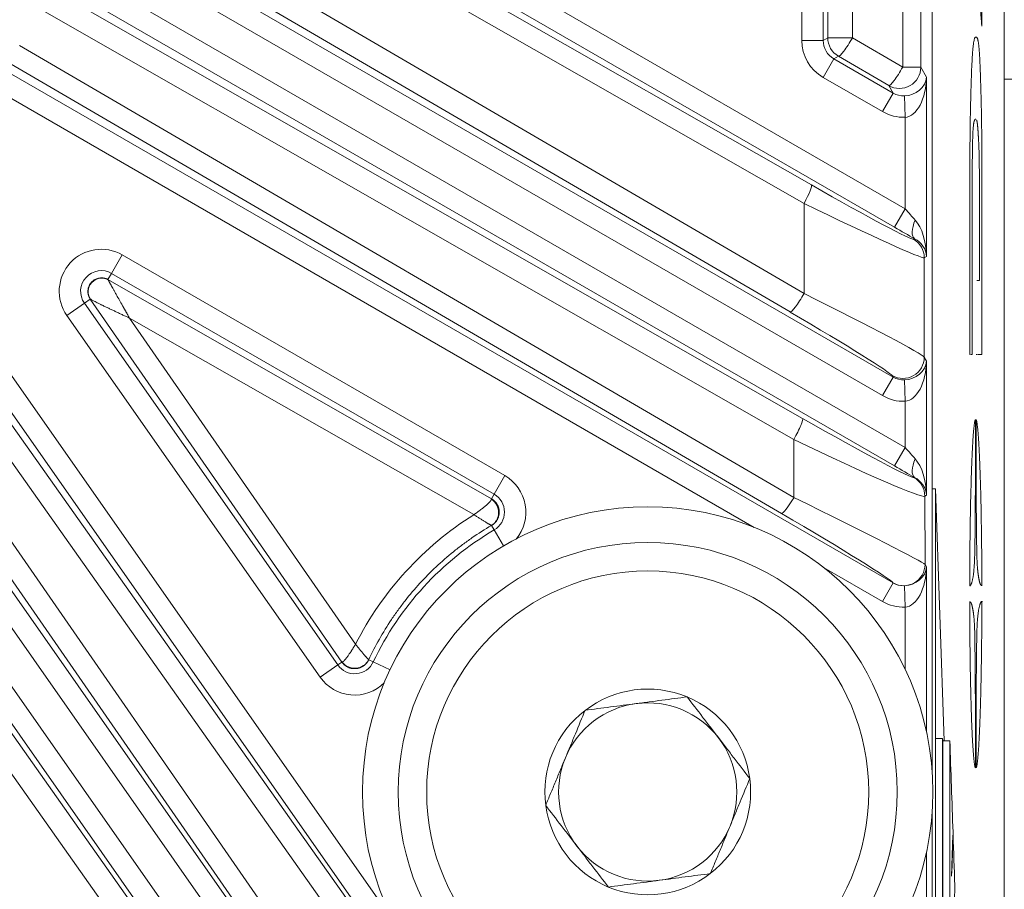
# Model space of a CAD drawing. Header units: millimetres. Extents: x 4 to 836, y 3 to 589.
# Tile 79 of 94: x 703 to 717, y 308 to 320. Entities that reach past the tile are written whole.
import ezdxf

# ---------------------------------------------------------------- set-up
doc = ezdxf.new("R2010")
doc.units = ezdxf.units.MM
doc.layers.add('1', color=7, linetype='Continuous', true_color=0xffffff)
doc.styles.add('ideas_simplex', font='simplex.shx')
doc.dimstyles.get("Standard").update_dxf_attribs({"dimtxt": 0.18, "dimasz": 0.18, "dimexe": 0.18, "dimexo": 0.0625, "dimgap": 0.09, "dimtad": 0, "dimtih": 1, "dimtoh": 1, "dimdec": 4, "dimzin": 0, "dimdsep": 46, "dimtxsty": 'Standard', "dimcen": 0.09, "dimadec": 0, "dimazin": 0, "dimtfac": 1, "dimtdec": 4, "dimtofl": 0, "dimtmove": 0, "dimatfit": 3, "dimfxl": 1, "dimtolj": 1, "dimtzin": 0, "dimarcsym": 0})

# ---------------------------------------------------------------- blocks, each defined once
blk = doc.blocks.new('_U6')
at = {"layer": '1', "color": 152, "lineweight": 13}
for p, q in [((700.866251, 326.235465), (742.605427, 326.235465)), ((716.276562, 280.0743), (742.605427, 280.0743))]:
    blk.add_line(p, q, dxfattribs=at)
at = {"layer": '1', "color": 27, "lineweight": 13}
blk.add_line((740.605427, 326.235465), (740.605427, 280.0743), dxfattribs=at)
at = {"layer": '1', "color": 87, "lineweight": 25}
for p, q in [((739.105427, 311.742383), (733.480427, 311.742383)), ((733.480427, 311.742383), (733.480427, 310.242383)), ((739.105427, 310.242383), (739.105427, 311.742383)), ((733.480427, 296.067383), (733.480427, 294.567383)), ((739.105427, 294.567383), (739.105427, 296.067383)), ((733.480427, 294.567383), (739.105427, 294.567383))]:
    blk.add_line(p, q, dxfattribs=at)
at = {"layer": '1', "color": 27, "lineweight": 18}
for points in [[(740.605427, 326.235465), (741.134408, 323.235467), (740.076446, 323.235463)], [(740.605427, 280.0743), (740.076446, 283.074298), (741.134408, 283.074302)]]:
    blk.add_solid(points, dxfattribs=at)
at = {"layer": '1', "color": 87, "linetype": 'Continuous', "lineweight": 25, "char_height": 3, "attachment_point": 7, "rotation": 90, "line_spacing_factor": 1.204819, "style": 'ideas_simplex'}
for s, insert in [('\\W1.1692;1.817', (738.951927, 296.014883)), ('\\W1.2097;46,2', (731.639427, 297.499883))]:
    blk.add_mtext(s, dxfattribs=dict(at, insert=insert))
blk = doc.blocks.new('_U7')
at = {"layer": '1', "color": 152, "lineweight": 13}
for p, q in [((692.027416, 335.0743), (761.183965, 335.0743)), ((716.276562, 280.0743), (761.183965, 280.0743))]:
    blk.add_line(p, q, dxfattribs=at)
at = {"layer": '1', "color": 27, "lineweight": 13}
blk.add_line((759.183965, 335.0743), (759.183965, 280.0743), dxfattribs=at)
at = {"layer": '1', "color": 87, "lineweight": 25}
for p, q in [((757.683965, 316.1618), (752.058965, 316.1618)), ((752.058965, 316.1618), (752.058965, 314.6618)), ((757.683965, 314.6618), (757.683965, 316.1618)), ((752.058965, 300.4868), (752.058965, 298.9868)), ((757.683965, 298.9868), (757.683965, 300.4868)), ((752.058965, 298.9868), (757.683965, 298.9868))]:
    blk.add_line(p, q, dxfattribs=at)
at = {"layer": '1', "color": 27, "lineweight": 18}
for points in [[(759.183965, 335.0743), (759.712946, 332.074302), (758.654984, 332.074298)], [(759.183965, 280.0743), (758.654984, 283.074298), (759.712946, 283.074302)]]:
    blk.add_solid(points, dxfattribs=at)
at = {"layer": '1', "color": 87, "linetype": 'Continuous', "lineweight": 25, "char_height": 3, "attachment_point": 7, "rotation": 90, "line_spacing_factor": 1.204819, "style": 'ideas_simplex'}
for s, insert in [('\\W1.1692;2.165', (757.530465, 300.4343)), ('\\W1.0642;55', (750.217965, 304.8893))]:
    blk.add_mtext(s, dxfattribs=dict(at, insert=insert))

msp = doc.modelspace()

# ---------------------------------------------------------------- linework, layer by layer
at = {"layer": '1', "color": 27, "linetype": 'Continuous', "lineweight": 18}
for p, q in [((715.518, 309.346), (715.518, 360.802)), ((703.957, 316.261), (709.336, 313.188)), ((707.236, 310.897), (703.709, 315.989)), ((715.518, 299.572), (715.518, 308.804))]:
    msp.add_line(p, q, dxfattribs=at)
at = {"layer": '1', "color": 27, "linetype": 'Continuous', "lineweight": 13}
for p, q in [((715.104, 319.242), (715.104, 350.907)), ((715.357, 350.907), (715.357, 319.242)), ((713.688, 319.617), (713.688, 350.532)), ((713.988, 350.532), (713.988, 319.617)), ((714.052, 319.654), (714.052, 350.495)), ((714.399, 350.495), (714.399, 319.654)), ((705.467, 322.838), (715.138, 317.255)), ((705.201, 322.512), (713.823, 317.589)), ((714.988, 316.995), (705.317, 322.579)), ((713.72, 317.33), (705.098, 322.252)), ((704.24, 321.6), (713.72, 316.066)), ((703.982, 321.236), (714.968, 314.894)), ((713.523, 315.807), (704.043, 321.341)), ((714.818, 314.634), (703.833, 320.977)), ((703.072, 320.872), (715.138, 313.906)), ((714.988, 313.647), (702.922, 320.613)), ((702.861, 320.507), (713.7, 314.315)), ((713.575, 314.02), (702.736, 320.212)), ((713.688, 319.617), (713.988, 319.617)), ((713.988, 319.617), (714.052, 319.654)), ((714.399, 319.654), (714.052, 319.654)), ((714.399, 319.654), (715.104, 319.242)), ((702.718, 319.543), (713.578, 313.206)), ((713.404, 312.981), (702.544, 319.318)), ((713.988, 319.097), (714.137, 319.357)), ((714.202, 319.394), (714.137, 319.357)), ((714.137, 319.357), (714.968, 318.878)), ((714.907, 318.982), (714.202, 319.394)), ((702.484, 319.215), (714.968, 312.007)), ((715.357, 319.242), (715.104, 319.242)), ((715.357, 319.242), (715.438, 319.102)), ((714.818, 318.618), (713.988, 319.097)), ((715.438, 319.102), (715.438, 316.586)), ((713.021, 312.785), (702.334, 318.955)), ((714.818, 318.618), (714.968, 318.878)), ((714.968, 318.878), (714.907, 318.982)), ((715.128, 318.837), (715.138, 318.538)), ((715.138, 317.255), (715.138, 318.538)), ((698.825, 318.036), (709.052, 303.272)), ((698.452, 317.827), (710.008, 301.324)), ((708.782, 303.135), (698.554, 317.899)), ((709.763, 301.152), (698.207, 317.655)), ((700.867, 317.394), (707.961, 307.263)), ((711.513, 301.668), (700.622, 317.222)), ((713.72, 316.066), (713.72, 317.33)), ((715.138, 317.255), (714.988, 316.995)), ((700.527, 317.156), (710.273, 303.385)), ((710.052, 303.178), (700.306, 316.949)), ((698.135, 316.938), (708.707, 301.84)), ((715.256, 316.827), (715.27, 316.835)), ((697.791, 316.697), (707.166, 303.45)), ((708.461, 301.668), (697.889, 316.766)), ((704.008, 316.348), (704.158, 316.608)), ((704.158, 316.608), (709.522, 313.511)), ((715.438, 316.586), (715.406, 316.567)), ((715.406, 316.567), (715.406, 315.174)), ((706.921, 303.226), (697.546, 316.473)), ((703.957, 316.261), (704.008, 316.348)), ((709.372, 313.251), (704.008, 316.348)), ((703.709, 315.989), (703.626, 315.931)), ((703.38, 315.759), (703.626, 315.931)), ((703.626, 315.931), (707.179, 310.857)), ((706.933, 310.685), (703.38, 315.759)), ((709.088, 312.964), (704.259, 315.722)), ((704.259, 315.722), (707.429, 311.147)), ((715.406, 315.174), (715.438, 315.119)), ((715.438, 315.119), (715.438, 313.237)), ((714.818, 314.634), (714.968, 314.894)), ((714.968, 314.894), (714.956, 314.914)), ((715.138, 314.554), (715.128, 314.853)), ((715.138, 313.906), (715.138, 314.554)), ((713.578, 313.206), (713.575, 314.02)), ((714.988, 313.647), (715.138, 313.906)), ((709.372, 313.251), (709.522, 313.511)), ((715.263, 313.483), (715.27, 313.487)), ((709.336, 313.188), (709.372, 313.251)), ((715.438, 313.237), (715.413, 313.223)), ((715.413, 313.223), (715.417, 312.267)), ((709.374, 312.75), (709.337, 312.813)), ((709.374, 312.75), (709.506, 312.526)), ((715.417, 312.267), (715.438, 312.232)), ((714.818, 311.748), (713.994, 312.223)), ((715.438, 312.232), (715.438, 309.917)), ((714.818, 311.748), (714.968, 312.007)), ((714.968, 312.007), (714.967, 312.008)), ((715.138, 311.667), (715.128, 311.967)), ((715.138, 310.796), (715.138, 311.667)), ((707.179, 310.857), (707.236, 310.897)), ((707.614, 310.929), (707.678, 310.899)), ((707.913, 310.788), (707.678, 310.899)), ((706.933, 310.685), (707.179, 310.857)), ((715.438, 308.231), (715.438, 301.882))]:
    msp.add_line(p, q, dxfattribs=at)
at = {"layer": '1', "color": 252, "linetype": 'Continuous', "lineweight": 18}
for p, q in [((716.527, 319.084), (716.527, 329.064)), ((716.527, 319.084), (716.527, 285.689)), ((716.527, 319.074), (716.652, 319.074))]:
    msp.add_line(p, q, dxfattribs=at)
at = {"layer": '1', "color": 18, "linetype": 'Continuous', "lineweight": 18}
for p, q in [((715.518, 313.325), (715.563, 313.325)), ((715.563, 313.325), (715.563, 298.508)), ((715.686, 309.792), (715.563, 313.325))]:
    msp.add_line(p, q, dxfattribs=at)
at = {"layer": '1', "color": 7, "linetype": 'Continuous', "lineweight": 18}
for p, q in [((716.043, 311.966), (716.053, 311.966)), ((716.224, 311.744), (716.201, 311.744)), ((715.663, 309.825), (715.563, 309.825)), ((715.664, 309.791), (715.663, 309.825)), ((715.663, 309.825), (715.663, 304.451))]:
    msp.add_line(p, q, dxfattribs=at)
at = {"layer": '1', "color": 163, "linetype": 'Continuous', "lineweight": 18}
for p, q in [((715.764, 309.792), (715.664, 309.792)), ((715.81, 308.474), (715.808, 308.474))]:
    msp.add_line(p, q, dxfattribs=at)
at = {"layer": '1', "color": 9, "linetype": 'Continuous', "lineweight": 18}
for radius in [4, 3.5]:
    msp.add_circle((711.527, 309.074), radius, dxfattribs=at)
at = {"layer": '1', "color": 9, "linetype": 'Continuous', "lineweight": 13}
msp.add_circle((711.527, 309.074), 3.1, dxfattribs=at)
at = {"layer": '1', "color": 27, "linetype": 'Continuous', "lineweight": 13}
for centre, radius, start, end in [((703.863, 316.097), 0.59, 60, 215), ((703.863, 316.097), 0.29, 60, 215), ((709.228, 313), 0.59, 320.1273, 60), ((709.228, 313), 0.29, 300.3629, 60), ((711.527, 309.074), 4.26, 120.3629, 154.6371), ((707.416, 311.023), 0.29, 215, 334.6371), ((707.416, 311.023), 0.59, 215, 314.8727)]:
    msp.add_arc(centre, radius, start, end, dxfattribs=at)
at = {"layer": '1', "color": 9, "linetype": 'Continuous', "lineweight": 18}
for radius, start, end in [(1.443, 67.4773, 127.4773), (1.25, 97.4773, 157.4773), (1.25, 37.4773, 97.4773), (1.443, 7.4773, 67.4773), (1.443, 127.4773, 187.4773), (1.25, 337.4773, 37.4773), (1.25, 157.4773, 217.4773), (1.443, 307.4773, 7.4773), (1.443, 187.4773, 247.4773), (1.25, 277.4773, 337.4773), (1.25, 217.4773, 277.4773), (1.443, 247.4773, 307.4773)]:
    msp.add_arc((711.527, 309.074), radius, start, end, dxfattribs=at)
at = {"layer": '1', "color": 27, "linetype": 'Continuous', "lineweight": 13}
for centre, major_axis, ratio, start_param, end_param in [((714.288, 319.617), (-0.52, -0.3), 0.999188, 5.759938, 6.806432), ((714.288, 319.617), (-0.26, -0.15), 0.997569, 5.759938, 6.806432), ((714.352, 319.654), (0.15, -0.26), 0.999188, 4.189142, 5.235636), ((714.352, 319.654), (0.151, 0.259), 0.135523, 3.176824, 4.791334), ((715.057, 319.242), (0.26, 0.15), 0.99757, 3.666246, 5.758532), ((715.057, 319.242), (0.151, 0.259), 0.135523, 3.176824, 4.791334), ((715.138, 319.102), (-0.293, -0.074), 0.867936, 1.321379, 2.857269), ((715.138, 319.102), (-0.015, -0.565), 0.530559, 0.048596, 1.584486), ((715.117, 319.139), (-0.151, 0.262), 0.992751, 2.095449, 2.651846), ((715.117, 319.139), (0.301, -0.521), 0.99757, 5.237042, 5.793439), ((713.673, 317.33), (0.149, 0.261), 0.136261, 4.790033, 6.24795), ((713.557, 317.81), (-1.7, 0.983), 0.030233, 1.745351, 3.124161), ((713.407, 317.551), (-2, 0.982), 0.027617, 1.741441, 3.120251), ((715.138, 317.279), (-0.3, 0.347), 0.034508, 1.610732, 2.100128), ((715.42, 317.095), (-0.146, -0.262), 0.422034, 4.94282, 6.24468), ((715.138, 316.586), (-0.014, 0.588), 0.509647, 4.70013, 5.746624), ((714.988, 317.019), (-0.6, 0.347), 0.030233, 1.588271, 2.077666), ((715.106, 316.567), (0.15, -0.26), 0.999188, 1.047549, 2.094043), ((715.138, 316.586), (-0.267, 0.15), 0.922186, 3.687243, 4.733738), ((713.673, 316.066), (-0.151, -0.259), 0.135523, 0.035232, 1.649742), ((713.407, 316.152), (-2, 0.982), 0.027617, 3.190064, 4.568874), ((713.257, 315.892), (-1.7, 0.983), 0.030233, 3.193974, 4.572784), ((715.106, 315.174), (-0.26, -0.15), 0.99757, 0.524653, 2.61694), ((715.138, 315.119), (-0.293, -0.074), 0.867936, 1.321379, 2.857269), ((715.138, 315.119), (-0.015, -0.565), 0.530559, 0.048596, 1.584486), ((715.117, 315.155), (-0.151, 0.262), 0.992751, 2.095449, 2.651846), ((715.117, 315.155), (0.301, -0.521), 0.99757, 5.237042, 5.793439), ((713.55, 314.055), (0.149, 0.26), 0.129405, 4.652393, 6.247983), ((713.56, 314.464), (-1.704, 0.98), 0.030298, 1.670422, 3.12404), ((713.41, 314.204), (-2.004, 0.98), 0.04178, 1.673469, 3.127088), ((715.138, 313.93), (-0.3, 0.347), 0.034508, 1.610732, 2.100128), ((714.988, 313.671), (-0.6, 0.347), 0.030233, 1.588271, 2.077666), ((715.42, 313.746), (0.146, 0.262), 0.422034, 1.801227, 3.103087), ((715.138, 313.237), (-0.014, 0.588), 0.509647, 4.70013, 5.746624), ((715.138, 313.237), (-0.267, 0.15), 0.922186, 3.687243, 4.733738), ((715.113, 313.223), (-0.15, 0.26), 0.999188, 4.189142, 5.235636), ((713.554, 313.241), (0.151, 0.259), 0.129939, 3.176798, 4.653577), ((713.414, 313.253), (-2.004, 0.988), 0.013807, 3.183614, 4.637233), ((711.539, 309.058), (-2.668, 3.76), 0.999987, 6.22647, 6.766617), ((713.264, 312.993), (-1.704, 0.99), 0.03044, 3.194587, 4.648206), ((715.117, 312.267), (0.26, 0.15), 0.99757, 3.666246, 5.758532), ((715.138, 312.232), (-0.293, -0.074), 0.867936, 1.321379, 2.857269), ((715.138, 312.232), (-0.015, -0.565), 0.530559, 0.048596, 1.584486), ((715.117, 312.268), (-0.151, 0.262), 0.992751, 2.095449, 2.651846), ((715.117, 312.268), (-0.301, 0.521), 0.99757, 2.095449, 2.651846)]:
    msp.add_ellipse(centre, major_axis=major_axis, ratio=ratio, start_param=start_param, end_param=end_param, dxfattribs=at)
at = {"layer": '1', "color": 7, "linetype": 'Continuous', "lineweight": 18}
for points, degree, knots in [([(716.145, 323.02), (716.145, 323.02), (716.144, 323.019), (716.143, 323.01), (716.14, 322.98), (716.134, 322.914), (716.121, 322.783), (716.108, 322.645), (716.087, 322.414), (716.087, 322.414), (716.087, 322.414), (716.118, 322.069), (716.162, 321.593), (716.197, 321.205), (716.214, 321.022), (716.214, 321.022), (716.214, 321.021), (716.214, 320.705), (716.214, 320.429), (716.214, 320.141), (716.214, 319.801), (716.214, 319.801), (716.214, 319.801), (716.202, 319.944), (716.197, 320.012), (716.179, 320.224), (716.146, 320.621), (716.106, 321.098), (716.083, 321.379), (716.057, 321.684), (716.056, 321.692), (716.047, 321.809), (716.039, 322.088), (716.039, 322.433), (716.039, 322.76), (716.046, 323.029), (716.056, 323.154), (716.056, 323.154), (716.056, 323.154), (716.056, 323.154), (716.056, 323.154), (716.056, 323.154), (716.057, 323.155), (716.057, 323.157)], 8, [0, 0, 0, 0, 0, 0, 0, 0, 0, 0.010372, 0.038647, 0.066922, 0.095197, 0.123472, 0.151747, 0.180022, 0.208297, 0.236572, 0.264848, 0.293123, 0.321398, 0.349673, 0.377948, 0.406223, 0.434498, 0.462773, 0.491048, 0.519323, 0.547598, 0.575874, 0.604149, 0.632424, 0.660699, 0.688974, 0.717249, 0.745524, 0.773799, 0.802074, 0.830349, 0.858625, 0.8869, 0.915175, 0.94345, 0.971725, 1, 1, 1, 1, 1, 1, 1, 1, 1]), ([(716.054, 315.21), (716.053, 315.21), (716.051, 315.21), (716.047, 315.21), (716.044, 315.21), (716.044, 315.21), (716.044, 315.21), (716.044, 315.873), (716.044, 316.6), (716.044, 317.342), (716.044, 317.371), (716.044, 318.034), (716.05, 318.543), (716.058, 318.848), (716.068, 319.204), (716.083, 319.494), (716.103, 319.667), (716.128, 319.667), (716.153, 319.667), (716.167, 319.587), (716.177, 319.486), (716.184, 319.377), (716.193, 319.176), (716.202, 318.839), (716.209, 318.581), (716.214, 318.188), (716.214, 317.669), (716.214, 317.669), (716.214, 317.39), (716.214, 317.39), (716.214, 317.39), (716.214, 317.02), (716.214, 316.704), (716.214, 316.27), (716.214, 315.825), (716.214, 315.535), (716.214, 315.21), (716.214, 315.21), (716.214, 315.21), (716.204, 315.21), (716.196, 315.21), (716.181, 315.21), (716.17, 315.21), (716.163, 315.21), (716.16, 315.21), (716.16, 315.21)], 6, [0, 0, 0, 0, 0, 0, 0, 0.010572, 0.036609, 0.062645, 0.088681, 0.114718, 0.140754, 0.16679, 0.192826, 0.218863, 0.244899, 0.270935, 0.296972, 0.323008, 0.349044, 0.37508, 0.401117, 0.427153, 0.453189, 0.479226, 0.505262, 0.531298, 0.557335, 0.583371, 0.609407, 0.635443, 0.66148, 0.687516, 0.713552, 0.739589, 0.765625, 0.791661, 0.817698, 0.843734, 0.86977, 0.895806, 0.921843, 0.947879, 0.973915, 0.999952, 1, 1, 1, 1, 1, 1, 1]), ([(716.127, 318.511), (716.125, 318.511), (716.12, 318.51), (716.11, 318.502), (716.097, 318.472), (716.087, 318.364), (716.081, 318.164), (716.078, 317.824), (716.078, 317.299), (716.078, 317.227), (716.078, 316.677), (716.078, 316.14), (716.078, 315.682), (716.078, 315.21), (716.078, 315.21), (716.078, 315.21), (716.073, 315.21), (716.068, 315.21), (716.065, 315.21), (716.064, 315.21)], 6, [0, 0, 0, 0, 0, 0, 0, 0.042793, 0.118079, 0.193364, 0.26865, 0.343936, 0.419221, 0.494507, 0.569793, 0.645078, 0.720364, 0.79565, 0.870936, 0.946221, 1, 1, 1, 1, 1, 1, 1]), ([(716.18, 317.184), (716.18, 317.215), (716.18, 317.274), (716.18, 317.378), (716.18, 317.624), (716.178, 317.89), (716.175, 318.05), (716.17, 318.19), (716.162, 318.311), (716.156, 318.402), (716.15, 318.462), (716.144, 318.489), (716.14, 318.5), (716.138, 318.503)], 6, [0, 0, 0, 0, 0, 0, 0, 0.127686, 0.255373, 0.383059, 0.510746, 0.638432, 0.766118, 0.893805, 1, 1, 1, 1, 1, 1, 1]), ([(716.173, 316.248), (716.174, 316.248), (716.175, 316.248), (716.178, 316.248), (716.18, 316.248), (716.18, 316.248), (716.18, 316.248), (716.18, 316.436), (716.18, 316.692), (716.18, 316.97), (716.18, 317.09), (716.18, 317.153), (716.18, 317.184)], 6, [0, 0, 0, 0, 0, 0, 0, 0.028736, 0.190613, 0.352491, 0.514368, 0.676245, 0.838123, 1, 1, 1, 1, 1, 1, 1]), ([(716.144, 316.248), (716.146, 316.248), (716.149, 316.248), (716.153, 316.248), (716.157, 316.248), (716.161, 316.248), (716.164, 316.248), (716.166, 316.248), (716.166, 316.248)], 6, [0, 0, 0, 0, 0, 0, 0, 0.336777, 0.962865, 1, 1, 1, 1, 1, 1, 1]), ([(716.151, 315.21), (716.15, 315.21), (716.146, 315.21), (716.142, 315.21), (716.139, 315.21), (716.136, 315.21), (716.134, 315.21), (716.133, 315.21), (716.132, 315.21)], 6, [0, 0, 0, 0, 0, 0, 0, 0.293753, 0.845515, 1, 1, 1, 1, 1, 1, 1]), ([(716.21, 311.967), (716.209, 311.967), (716.206, 311.969), (716.198, 311.974), (716.18, 312.001), (716.155, 312.156), (716.146, 312.285), (716.144, 312.385), (716.142, 312.462), (716.138, 312.684), (716.135, 313.081), (716.133, 313.659), (716.133, 314.061), (716.133, 314.298), (716.133, 314.298), (716.133, 314.298), (716.133, 314.298), (716.133, 314.298), (716.133, 314.298), (716.133, 314.297)], 5, [0, 0, 0, 0, 0, 0, 0.055848, 0.123288, 0.190727, 0.258166, 0.325606, 0.393045, 0.460485, 0.527924, 0.595364, 0.662803, 0.730242, 0.797682, 0.865121, 0.932561, 1, 1, 1, 1, 1, 1]), ([(716.133, 314.297), (716.134, 314.297), (716.134, 314.295), (716.137, 314.29), (716.143, 314.273), (716.156, 314.182), (716.171, 313.992), (716.188, 313.636), (716.201, 313.208), (716.21, 312.634), (716.213, 312.246), (716.214, 312.012), (716.214, 311.977), (716.213, 311.969), (716.213, 311.967), (716.213, 311.967)], 5, [0, 0, 0, 0, 0, 0, 0.094671, 0.189342, 0.284013, 0.378684, 0.473355, 0.568025, 0.662696, 0.757367, 0.852038, 0.946709, 1, 1, 1, 1, 1, 1]), ([(716.123, 309.412), (716.123, 309.413), (716.122, 309.415), (716.12, 309.42), (716.114, 309.435), (716.104, 309.501), (716.093, 309.619), (716.082, 309.789), (716.074, 309.959), (716.068, 310.115), (716.063, 310.273), (716.059, 310.435), (716.053, 310.672), (716.05, 310.879), (716.047, 311.103), (716.045, 311.313), (716.044, 311.506), (716.043, 311.692), (716.043, 311.726), (716.043, 311.744), (716.044, 311.744), (716.046, 311.744), (716.047, 311.743), (716.049, 311.741), (716.049, 311.741)], 5, [0, 0, 0, 0, 0, 0, 0.052025, 0.10405, 0.156075, 0.2081, 0.260125, 0.31215, 0.364175, 0.4162, 0.468225, 0.52025, 0.572275, 0.6243, 0.676325, 0.72835, 0.780376, 0.832401, 0.884426, 0.936451, 0.988476, 1, 1, 1, 1, 1, 1]), ([(716.051, 311.739), (716.052, 311.739), (716.055, 311.736), (716.061, 311.729), (716.072, 311.709), (716.087, 311.646), (716.1, 311.551), (716.107, 311.476), (716.112, 311.373), (716.113, 311.325), (716.116, 311.185), (716.119, 310.909), (716.122, 310.471), (716.124, 310.048), (716.124, 309.717), (716.124, 309.511), (716.124, 309.465), (716.124, 309.432), (716.124, 309.411), (716.124, 309.411), (716.124, 309.411), (716.124, 309.411), (716.124, 309.411), (716.124, 309.412), (716.123, 309.412)], 5, [0, 0, 0, 0, 0, 0, 0.025641, 0.076923, 0.128205, 0.179487, 0.230769, 0.282051, 0.333333, 0.384615, 0.435897, 0.487179, 0.538462, 0.589744, 0.641026, 0.692308, 0.74359, 0.794872, 0.846154, 0.897436, 0.948718, 1, 1, 1, 1, 1, 1])]:
    msp.add_open_spline(points, degree=degree, knots=knots, dxfattribs=at)
at = {"layer": '1', "color": 27, "linetype": 'Continuous', "lineweight": 13}
for points, knots in [([(703.709, 315.989), (703.686, 316.023), (703.675, 316.064), (703.682, 316.147), (703.7, 316.188), (703.757, 316.25), (703.797, 316.272), (703.88, 316.286), (703.922, 316.279), (703.958, 316.259)], [0, 0, 0, 0, 0.25, 0.25, 0.5, 0.5, 0.75, 0.75, 1, 1, 1, 1]), ([(703.958, 316.259), (703.959, 316.258), (703.959, 316.257), (703.961, 316.254), (703.963, 316.25), (703.965, 316.246), (703.968, 316.24), (703.971, 316.234), (703.975, 316.227), (703.979, 316.219), (703.984, 316.211), (703.989, 316.202), (703.995, 316.192), (704.001, 316.181), (704.01, 316.164), (704.024, 316.139), (704.043, 316.106), (704.064, 316.067), (704.092, 316.017), (704.129, 315.952), (704.16, 315.899), (704.178, 315.866), (704.183, 315.857), (704.188, 315.848), (704.194, 315.838), (704.2, 315.828), (704.206, 315.817), (704.213, 315.805), (704.219, 315.793), (704.227, 315.78), (704.234, 315.766), (704.242, 315.752), (704.251, 315.737), (704.256, 315.727), (704.259, 315.722)], [0, 0, 0, 0, 0.016748, 0.033644, 0.050768, 0.068192, 0.085987, 0.104219, 0.122949, 0.142235, 0.162128, 0.182676, 0.203921, 0.225903, 0.248657, 0.302755, 0.362659, 0.428595, 0.500733, 0.615539, 0.751327, 0.764149, 0.778022, 0.792946, 0.80892, 0.825947, 0.844024, 0.863152, 0.883332, 0.904563, 0.926845, 0.950179, 0.974564, 1, 1, 1, 1]), ([(703.709, 315.989), (703.71, 315.988), (703.712, 315.987), (703.718, 315.983), (703.722, 315.981), (703.731, 315.976), (703.737, 315.972), (703.749, 315.966), (703.755, 315.963), (703.771, 315.955), (703.78, 315.95), (703.8, 315.94), (703.81, 315.935), (703.832, 315.924), (703.843, 315.919), (703.866, 315.907), (703.877, 315.902), (703.897, 315.892), (703.904, 315.889), (703.919, 315.881), (703.926, 315.878), (703.949, 315.867), (703.963, 315.86), (703.993, 315.846), (704.015, 315.835), (704.038, 315.825), (704.054, 315.817), (704.061, 315.814), (704.086, 315.802), (704.102, 315.795), (704.134, 315.78), (704.15, 315.772), (704.182, 315.757), (704.198, 315.75), (704.229, 315.736), (704.244, 315.729), (704.259, 315.722)], [0, 0, 0, 0, 0.044558, 0.044558, 0.089115, 0.089115, 0.133673, 0.133673, 0.178231, 0.178231, 0.236549, 0.236549, 0.294867, 0.294867, 0.353185, 0.353185, 0.411503, 0.411503, 0.447724, 0.447724, 0.483945, 0.483945, 0.556388, 0.556388, 0.62883, 0.665051, 0.665051, 0.701272, 0.701272, 0.775954, 0.775954, 0.850636, 0.850636, 0.925318, 0.925318, 1, 1, 1, 1]), ([(709.088, 312.964), (709.091, 312.965), (709.096, 312.969), (709.104, 312.974), (709.111, 312.98), (709.118, 312.985), (709.125, 312.989), (709.131, 312.994), (709.137, 312.998), (709.143, 313.002), (709.148, 313.006), (709.153, 313.01), (709.158, 313.013), (709.162, 313.016), (709.166, 313.019), (709.17, 313.022), (709.173, 313.025), (709.183, 313.032), (709.199, 313.044), (709.22, 313.06), (709.238, 313.075), (709.253, 313.088), (709.265, 313.099), (709.276, 313.108), (709.285, 313.117), (709.294, 313.125), (709.302, 313.133), (709.309, 313.141), (709.315, 313.148), (709.321, 313.154), (709.325, 313.16), (709.329, 313.165), (709.332, 313.17), (709.335, 313.175), (709.335, 313.177), (709.336, 313.179)], [0, 0, 0, 0, 0.02207, 0.043279, 0.063626, 0.083112, 0.101736, 0.1195, 0.136401, 0.152442, 0.16762, 0.181938, 0.195394, 0.207989, 0.219723, 0.230595, 0.240606, 0.249756, 0.318537, 0.383155, 0.443629, 0.49998, 0.542086, 0.583524, 0.62431, 0.664458, 0.703985, 0.742907, 0.781241, 0.819007, 0.856222, 0.892908, 0.929085, 0.964775, 1, 1, 1, 1]), ([(709.335, 312.813), (709.343, 312.817), (709.35, 312.822), (709.364, 312.834), (709.384, 312.852), (709.4, 312.873), (709.426, 312.92), (709.435, 312.956), (709.435, 313.029), (709.426, 313.065), (709.392, 313.13), (709.366, 313.158), (709.336, 313.179)], [0, 0, 0, 0, 0.0625, 0.0625, 0.125, 0.25, 0.25, 0.5, 0.5, 0.75, 0.75, 1, 1, 1, 1]), ([(709.336, 313.188), (709.338, 313.187), (709.342, 313.184), (709.348, 313.18), (709.354, 313.176), (709.359, 313.172), (709.365, 313.168), (709.37, 313.164), (709.375, 313.159), (709.38, 313.154), (709.385, 313.149), (709.389, 313.144), (709.394, 313.139), (709.398, 313.134), (709.402, 313.129), (709.406, 313.123), (709.409, 313.118), (709.413, 313.112), (709.416, 313.107), (709.419, 313.101), (709.422, 313.095), (709.425, 313.09), (709.427, 313.084), (709.43, 313.078), (709.432, 313.072), (709.434, 313.066), (709.436, 313.06), (709.437, 313.054), (709.439, 313.048), (709.44, 313.042), (709.441, 313.036), (709.442, 313.03), (709.443, 313.024), (709.443, 313.018), (709.444, 313.013), (709.444, 313.007), (709.444, 312.999), (709.444, 312.989), (709.443, 312.977), (709.441, 312.964), (709.439, 312.952), (709.436, 312.94), (709.432, 312.928), (709.427, 312.916), (709.421, 312.904), (709.415, 312.892), (709.408, 312.88), (709.4, 312.869), (709.392, 312.859), (709.382, 312.848), (709.372, 312.839), (709.361, 312.829), (709.349, 312.821), (709.341, 312.816), (709.337, 312.813)], [0, 0, 0, 0, 0.01571, 0.031336, 0.046877, 0.062333, 0.077705, 0.092994, 0.108197, 0.123317, 0.138353, 0.153305, 0.168173, 0.182957, 0.197657, 0.212274, 0.226807, 0.241256, 0.255622, 0.269905, 0.284105, 0.298221, 0.312254, 0.326204, 0.340071, 0.353855, 0.367557, 0.381175, 0.394711, 0.408164, 0.421535, 0.434823, 0.448029, 0.461152, 0.474194, 0.487153, 0.50003, 0.526623, 0.553564, 0.580855, 0.608496, 0.636488, 0.664832, 0.693528, 0.722576, 0.751978, 0.781735, 0.811846, 0.842313, 0.873135, 0.904315, 0.935852, 0.967747, 1, 1, 1, 1]), ([(709.088, 312.964), (709.094, 312.96), (709.101, 312.956), (709.113, 312.948), (709.12, 312.944), (709.133, 312.936), (709.139, 312.932), (709.151, 312.924), (709.157, 312.92), (709.169, 312.913), (709.176, 312.909), (709.188, 312.901), (709.194, 312.897), (709.206, 312.89), (709.212, 312.886), (709.223, 312.879), (709.229, 312.876), (709.24, 312.868), (709.246, 312.865), (709.258, 312.858), (709.263, 312.854), (709.274, 312.848), (709.279, 312.844), (709.289, 312.839), (709.293, 312.836), (709.3, 312.832), (709.302, 312.83), (709.307, 312.828), (709.309, 312.826), (709.315, 312.823), (709.319, 312.821), (709.325, 312.817), (709.328, 312.815), (709.333, 312.813), (709.334, 312.813), (709.335, 312.813)], [0, 0, 0, 0, 0.051985, 0.051985, 0.10397, 0.10397, 0.155955, 0.155955, 0.207941, 0.207941, 0.262691, 0.262691, 0.317442, 0.317442, 0.372192, 0.372192, 0.426943, 0.426943, 0.489418, 0.489418, 0.551893, 0.551893, 0.614368, 0.614368, 0.676843, 0.676843, 0.717238, 0.717238, 0.757633, 0.757633, 0.838422, 0.838422, 0.919211, 0.919211, 1, 1, 1, 1]), ([(709.335, 312.813), (709.242, 312.758), (709.15, 312.7), (709.017, 312.607), (708.973, 312.576), (708.886, 312.511), (708.843, 312.478), (708.633, 312.307), (708.477, 312.16), (708.259, 311.922), (708.19, 311.84), (708.09, 311.713), (708.058, 311.67), (707.994, 311.582), (707.963, 311.538), (707.813, 311.313), (707.706, 311.126), (707.614, 310.93)], [0, 0, 0, 0, 0.125, 0.125, 0.1875, 0.1875, 0.25, 0.25, 0.5, 0.5, 0.625, 0.625, 0.6875, 0.6875, 0.75, 0.75, 1, 1, 1, 1]), ([(709.337, 312.813), (709.337, 312.813), (709.337, 312.813), (709.337, 312.813), (709.336, 312.813), (709.335, 312.813), (709.335, 312.813)], [0, 0, 0, 0, 0.256832, 0.508652, 0.756136, 1, 1, 1, 1]), ([(707.241, 310.897), (707.242, 310.897), (707.243, 310.897), (707.245, 310.898), (707.246, 310.898), (707.248, 310.899), (707.251, 310.901), (707.253, 310.902), (707.255, 310.904), (707.258, 310.906), (707.261, 310.908), (707.263, 310.911), (707.266, 310.914), (707.269, 310.917), (707.273, 310.92), (707.276, 310.924), (707.28, 310.928), (707.283, 310.932), (707.287, 310.936), (707.291, 310.941), (707.295, 310.946), (707.299, 310.951), (707.304, 310.957), (707.308, 310.962), (707.313, 310.968), (707.32, 310.978), (707.329, 310.991), (707.342, 311.01), (707.357, 311.031), (707.368, 311.048), (707.376, 311.062), (707.381, 311.07), (707.387, 311.079), (707.394, 311.09), (707.402, 311.102), (707.41, 311.116), (707.419, 311.131), (707.425, 311.142), (707.429, 311.147)], [0, 0, 0, 0, 0.019084, 0.038296, 0.05764, 0.07712, 0.096738, 0.116498, 0.136405, 0.15646, 0.176668, 0.197031, 0.217553, 0.238236, 0.259084, 0.280099, 0.301285, 0.322643, 0.344177, 0.36589, 0.387783, 0.40986, 0.432122, 0.454573, 0.477214, 0.500047, 0.556429, 0.61691, 0.681513, 0.750255, 0.769518, 0.792196, 0.81829, 0.8478, 0.880726, 0.917068, 0.956826, 1, 1, 1, 1]), ([(707.429, 311.147), (707.43, 311.145), (707.434, 311.14), (707.44, 311.133), (707.445, 311.126), (707.451, 311.119), (707.456, 311.113), (707.46, 311.107), (707.465, 311.102), (707.469, 311.097), (707.473, 311.092), (707.476, 311.087), (707.48, 311.083), (707.483, 311.079), (707.486, 311.076), (707.488, 311.072), (707.491, 311.069), (707.493, 311.067), (707.5, 311.058), (707.512, 311.043), (707.527, 311.025), (707.541, 311.009), (707.552, 310.995), (707.562, 310.985), (707.57, 310.976), (707.577, 310.968), (707.584, 310.96), (707.59, 310.954), (707.595, 310.948), (707.6, 310.943), (707.604, 310.939), (707.607, 310.936), (707.61, 310.933), (707.612, 310.931), (707.613, 310.93), (707.614, 310.93), (707.614, 310.93)], [0, 0, 0, 0, 0.021733, 0.042583, 0.062553, 0.081642, 0.099852, 0.117183, 0.133635, 0.149209, 0.163906, 0.177726, 0.190669, 0.202737, 0.213929, 0.224245, 0.233687, 0.242255, 0.249948, 0.319016, 0.383672, 0.443951, 0.499888, 0.541969, 0.583386, 0.624154, 0.66429, 0.703812, 0.742736, 0.781081, 0.818863, 0.856102, 0.892816, 0.929023, 0.964745, 1, 1, 1, 1]), ([(707.241, 310.897), (707.264, 310.867), (707.294, 310.843), (707.363, 310.813), (707.401, 310.806), (707.476, 310.813), (707.512, 310.826), (707.558, 310.857), (707.579, 310.876), (707.595, 310.898), (707.606, 310.914), (707.61, 310.922), (707.614, 310.93)], [0, 0, 0, 0, 0.25, 0.25, 0.5, 0.5, 0.75, 0.75, 0.875, 0.9375, 0.9375, 1, 1, 1, 1])]:
    msp.add_open_spline(points, degree=3, knots=knots, dxfattribs=at)
at = {"layer": '1', "color": 27, "linetype": 'Continuous', "lineweight": 18}
for points, knots in [([(703.709, 315.989), (703.707, 315.991), (703.705, 315.995), (703.701, 316.001), (703.698, 316.007), (703.695, 316.013), (703.692, 316.019), (703.689, 316.025), (703.687, 316.031), (703.685, 316.037), (703.683, 316.043), (703.681, 316.049), (703.68, 316.055), (703.679, 316.061), (703.678, 316.066), (703.677, 316.072), (703.676, 316.077), (703.676, 316.083), (703.675, 316.088), (703.675, 316.094), (703.675, 316.099), (703.675, 316.104), (703.676, 316.118), (703.68, 316.142), (703.69, 316.172), (703.705, 316.2), (703.728, 316.23), (703.762, 316.258), (703.81, 316.28), (703.849, 316.286), (703.874, 316.285), (703.885, 316.284), (703.896, 316.283), (703.908, 316.28), (703.92, 316.277), (703.933, 316.273), (703.945, 316.267), (703.953, 316.263), (703.957, 316.261)], [0, 0, 0, 0, 0.013987, 0.027767, 0.041338, 0.054702, 0.067859, 0.080808, 0.09355, 0.106086, 0.118415, 0.130538, 0.142454, 0.154164, 0.165669, 0.176968, 0.188062, 0.19895, 0.209633, 0.220112, 0.230386, 0.240456, 0.250322, 0.314813, 0.377949, 0.439778, 0.500351, 0.597693, 0.699197, 0.805064, 0.825987, 0.84789, 0.870776, 0.894646, 0.919501, 0.945344, 0.972177, 1, 1, 1, 1]), ([(707.614, 310.929), (707.613, 310.927), (707.611, 310.923), (707.608, 310.917), (707.604, 310.91), (707.6, 310.904), (707.596, 310.899), (707.592, 310.893), (707.588, 310.887), (707.584, 310.882), (707.579, 310.877), (707.575, 310.872), (707.57, 310.867), (707.565, 310.862), (707.56, 310.858), (707.555, 310.854), (707.55, 310.849), (707.544, 310.845), (707.539, 310.842), (707.533, 310.838), (707.528, 310.835), (707.522, 310.832), (707.517, 310.829), (707.511, 310.826), (707.505, 310.823), (707.499, 310.821), (707.493, 310.818), (707.488, 310.816), (707.482, 310.814), (707.476, 310.812), (707.47, 310.811), (707.464, 310.809), (707.458, 310.808), (707.452, 310.807), (707.446, 310.806), (707.44, 310.805), (707.432, 310.805), (707.422, 310.804), (707.41, 310.804), (707.397, 310.805), (707.385, 310.806), (707.372, 310.808), (707.359, 310.811), (707.347, 310.815), (707.334, 310.82), (707.322, 310.825), (707.31, 310.831), (707.298, 310.838), (707.286, 310.846), (707.275, 310.855), (707.265, 310.864), (707.255, 310.875), (707.245, 310.886), (707.239, 310.893), (707.236, 310.897)], [0, 0, 0, 0, 0.01571, 0.031336, 0.046877, 0.062333, 0.077705, 0.092994, 0.108197, 0.123317, 0.138353, 0.153305, 0.168173, 0.182957, 0.197657, 0.212274, 0.226807, 0.241256, 0.255622, 0.269905, 0.284105, 0.298221, 0.312254, 0.326204, 0.340071, 0.353855, 0.367557, 0.381175, 0.394711, 0.408164, 0.421535, 0.434823, 0.448029, 0.461152, 0.474194, 0.487153, 0.50003, 0.526623, 0.553564, 0.580855, 0.608496, 0.636488, 0.664832, 0.693528, 0.722576, 0.751978, 0.781735, 0.811846, 0.842313, 0.873135, 0.904315, 0.935852, 0.967747, 1, 1, 1, 1])]:
    msp.add_open_spline(points, degree=3, knots=knots, dxfattribs=at)
at = {"layer": '1', "color": 27, "linetype": 'Continuous', "lineweight": 13}
for points, degree in [([(703.957, 316.261), (703.958, 316.26), (703.958, 316.26), (703.958, 316.259)], 3), ([(703.709, 315.989), (703.709, 315.989)], 1), ([(709.336, 313.188), (709.337, 313.186), (709.337, 313.183), (709.336, 313.179)], 3), ([(707.236, 310.897), (707.237, 310.897), (707.239, 310.896), (707.241, 310.897)], 3), ([(707.614, 310.929), (707.614, 310.929), (707.614, 310.929), (707.614, 310.929)], 3)]:
    msp.add_open_spline(points, degree=degree, dxfattribs=at)
at = {"layer": '1', "color": 7, "linetype": 'Continuous', "lineweight": 18}
for points in [[(716.043, 311.967), (716.043, 311.968), (716.043, 311.97), (716.043, 311.975), (716.043, 311.989), (716.043, 312.016), (716.043, 312.058), (716.044, 312.153), (716.044, 312.251), (716.045, 312.407), (716.047, 312.612), (716.052, 312.966), (716.059, 313.312), (716.069, 313.614), (716.078, 313.843), (716.089, 314.041), (716.096, 314.118), (716.101, 314.179), (716.108, 314.236), (716.112, 314.266), (716.115, 314.276), (716.118, 314.286), (716.12, 314.293), (716.123, 314.297), (716.124, 314.298), (716.124, 314.298), (716.124, 314.29), (716.124, 314.277), (716.124, 314.248), (716.124, 314.217), (716.124, 314.158), (716.124, 314.076), (716.124, 313.637), (716.122, 313.155), (716.12, 312.932), (716.118, 312.689), (716.116, 312.508), (716.113, 312.385), (716.111, 312.316), (716.106, 312.221), (716.097, 312.13), (716.086, 312.06), (716.075, 312.015), (716.064, 311.989), (716.058, 311.978), (716.053, 311.971), (716.049, 311.968), (716.046, 311.966), (716.045, 311.966), (716.044, 311.966), (716.043, 311.966), (716.043, 311.966), (716.043, 311.966), (716.043, 311.966), (716.043, 311.966), (716.043, 311.966), (716.043, 311.967)], [(716.214, 311.741), (716.214, 311.739), (716.214, 311.735), (716.214, 311.725), (716.214, 311.699), (716.213, 311.662), (716.213, 311.462), (716.211, 311.19), (716.207, 310.884), (716.202, 310.593), (716.196, 310.363), (716.19, 310.163), (716.183, 309.981), (716.176, 309.813), (716.164, 309.616), (716.153, 309.505), (716.145, 309.451), (716.139, 309.425), (716.136, 309.417), (716.133, 309.412), (716.133, 309.411), (716.133, 309.449), (716.133, 309.524), (716.133, 309.668), (716.133, 309.888), (716.133, 310.141), (716.134, 310.388), (716.135, 310.637), (716.138, 310.984), (716.141, 311.217), (716.144, 311.325), (716.145, 311.373), (716.148, 311.443), (716.157, 311.558), (716.169, 311.646), (716.185, 311.705), (716.198, 311.732), (716.206, 311.741), (716.21, 311.743), (716.212, 311.744), (716.213, 311.744), (716.214, 311.744), (716.214, 311.744), (716.214, 311.744), (716.214, 311.744), (716.214, 311.744), (716.214, 311.742), (716.214, 311.741)]]:
    msp.add_open_spline(points, degree=6, dxfattribs=at)
at = {"layer": '1', "color": 9, "linetype": 'Continuous', "lineweight": 18}
for points, knots in [([(710.649, 310.22), (710.766, 310.235), (710.884, 310.251), (711.062, 310.274), (711.122, 310.282), (711.242, 310.298), (711.303, 310.306), (711.394, 310.317), (711.424, 310.321), (711.485, 310.329), (711.516, 310.333), (711.606, 310.345), (711.666, 310.353), (711.845, 310.377), (711.963, 310.392), (712.08, 310.408)], [0, 0, 0, 0, 0.25, 0.25, 0.375, 0.375, 0.5, 0.5, 0.5625, 0.5625, 0.625, 0.625, 0.75, 0.75, 1, 1, 1, 1]), ([(712.08, 310.408), (712.152, 310.314), (712.224, 310.22), (712.334, 310.077), (712.37, 310.029), (712.444, 309.933), (712.481, 309.885), (712.537, 309.812), (712.556, 309.787), (712.593, 309.738), (712.612, 309.714), (712.668, 309.642), (712.704, 309.594), (712.814, 309.45), (712.887, 309.356), (712.959, 309.262)], [0, 0, 0, 0, 0.25, 0.25, 0.375, 0.375, 0.5, 0.5, 0.5625, 0.5625, 0.625, 0.625, 0.75, 0.75, 1, 1, 1, 1]), ([(710.096, 308.886), (710.119, 308.941), (710.141, 308.995), (710.187, 309.106), (710.21, 309.162), (710.257, 309.273), (710.28, 309.329), (710.326, 309.441), (710.349, 309.497), (710.396, 309.61), (710.42, 309.666), (710.455, 309.751), (710.467, 309.78), (710.49, 309.836), (710.502, 309.864), (710.559, 310.003), (710.605, 310.112), (710.649, 310.22)], [0, 0, 0, 0, 0.125, 0.125, 0.25, 0.25, 0.375, 0.375, 0.5, 0.5, 0.625, 0.625, 0.6875, 0.6875, 0.75, 0.75, 1, 1, 1, 1]), ([(712.406, 307.929), (712.428, 307.983), (712.451, 308.038), (712.497, 308.149), (712.52, 308.204), (712.566, 308.315), (712.589, 308.371), (712.636, 308.483), (712.659, 308.539), (712.706, 308.652), (712.729, 308.709), (712.764, 308.794), (712.776, 308.822), (712.799, 308.878), (712.811, 308.906), (712.869, 309.045), (712.914, 309.154), (712.959, 309.262)], [0, 0, 0, 0, 0.125, 0.125, 0.25, 0.25, 0.375, 0.375, 0.5, 0.5, 0.625, 0.625, 0.6875, 0.6875, 0.75, 0.75, 1, 1, 1, 1]), ([(710.975, 307.741), (710.903, 307.835), (710.831, 307.929), (710.721, 308.071), (710.684, 308.119), (710.611, 308.216), (710.574, 308.264), (710.518, 308.337), (710.499, 308.361), (710.461, 308.41), (710.443, 308.434), (710.387, 308.507), (710.35, 308.555), (710.24, 308.698), (710.168, 308.793), (710.096, 308.886)], [0, 0, 0, 0, 0.25, 0.25, 0.375, 0.375, 0.5, 0.5, 0.5625, 0.5625, 0.625, 0.625, 0.75, 0.75, 1, 1, 1, 1]), ([(712.406, 307.929), (712.289, 307.914), (712.171, 307.898), (711.993, 307.875), (711.933, 307.867), (711.813, 307.851), (711.752, 307.843), (711.661, 307.831), (711.63, 307.827), (711.57, 307.819), (711.539, 307.815), (711.449, 307.803), (711.389, 307.795), (711.209, 307.772), (711.092, 307.756), (710.975, 307.741)], [0, 0, 0, 0, 0.25, 0.25, 0.375, 0.375, 0.5, 0.5, 0.5625, 0.5625, 0.625, 0.625, 0.75, 0.75, 1, 1, 1, 1])]:
    msp.add_open_spline(points, degree=3, knots=knots, dxfattribs=at)
at = {"layer": '1', "color": 163, "linetype": 'Continuous', "lineweight": 18}
for points in [[(715.664, 309.792), (715.664, 307.997), (715.664, 306.201), (715.664, 304.406)], [(715.809, 308.509), (715.794, 308.937), (715.779, 309.364), (715.764, 309.792)], [(715.764, 309.792), (715.764, 307.997), (715.764, 306.201), (715.764, 304.406)], [(715.789, 307.928), (715.795, 308.122), (715.802, 308.315), (715.809, 308.509)], [(715.81, 308.474), (715.803, 308.281), (715.797, 308.087), (715.79, 307.894)], [(715.835, 307.764), (715.827, 308.001), (715.818, 308.237), (715.81, 308.474)], [(715.79, 307.894), (715.789, 307.905), (715.789, 307.917), (715.789, 307.928)], [(715.814, 307.165), (715.821, 307.364), (715.828, 307.564), (715.835, 307.764)]]:
    msp.add_open_spline(points, degree=3, dxfattribs=at)

# ---------------------------------------------------------------- dimensions: what is measured, and where the dimension line sits
at = {"layer": '1', "color": 87, "linetype": 'Continuous', "lineweight": 25}
for base, p1, p2, text, override, picture, middle in [((759.184, 335.074), (712.022, 280.074), (689.527, 335.074), '<>\\P[\\C87;{\\H1.00x;\\Fsimplex.shx;2.165\\Fsimplex.shx;}\\C87; ]', {"dimtxt": 3, "dimasz": 3, "dimexe": 2, "dimexo": 2.5, "dimgap": 1.5, "dimtad": 1, "dimtih": 0, "dimtoh": 0, "dimdec": 2, "dimlfac": 1, "dimzin": 8, "dimdsep": 44, "dimlunit": 2, "dimtxsty": 'ideas_simplex', "dimsah": 1, "dimse1": 0, "dimse2": 0, "dimsd1": 0, "dimsd2": 0, "dimclrd": 27, "dimclre": 152, "dimclrt": 87, "dimtol": 0, "dimtm": -0.1, "dimtfac": 0.5, "dimtdec": 2, "dimtofl": 1, "dimtmove": 0, "dimtzin": 8, "dimlwd": 13, "dimlwe": 13}, '_U7', (759.184, 307.574)), ((740.605, 326.235), (712.352, 280.074), (698.366, 326.235), '<>\\P[\\C87;{\\H1.00x;\\Fsimplex.shx;1.817\\Fsimplex.shx;}\\C87; ]', {"dimtxt": 3, "dimasz": 3, "dimexe": 2, "dimexo": 2.5, "dimgap": 1.5, "dimtad": 1, "dimtih": 0, "dimtoh": 0, "dimdec": 1, "dimlfac": 1, "dimzin": 8, "dimdsep": 44, "dimlunit": 2, "dimtxsty": 'ideas_simplex', "dimsah": 1, "dimse1": 0, "dimse2": 0, "dimsd1": 0, "dimsd2": 0, "dimclrd": 27, "dimclre": 152, "dimclrt": 87, "dimtol": 0, "dimtm": -0.1, "dimtfac": 0.5, "dimtdec": 2, "dimtofl": 1, "dimtmove": 0, "dimtzin": 8, "dimlwd": 13, "dimlwe": 13}, '_U6', (740.605, 303.155))]:
    dim = msp.add_linear_dim(base=base, p1=p1, p2=p2, angle=270, text=text, dimstyle='Standard', override=override, dxfattribs=at)
    dim.commit()
    dim.dimension.update_dxf_attribs({"geometry": picture, "text_midpoint": middle, "dimtype": 160})

doc.saveas('drawing.dxf')
